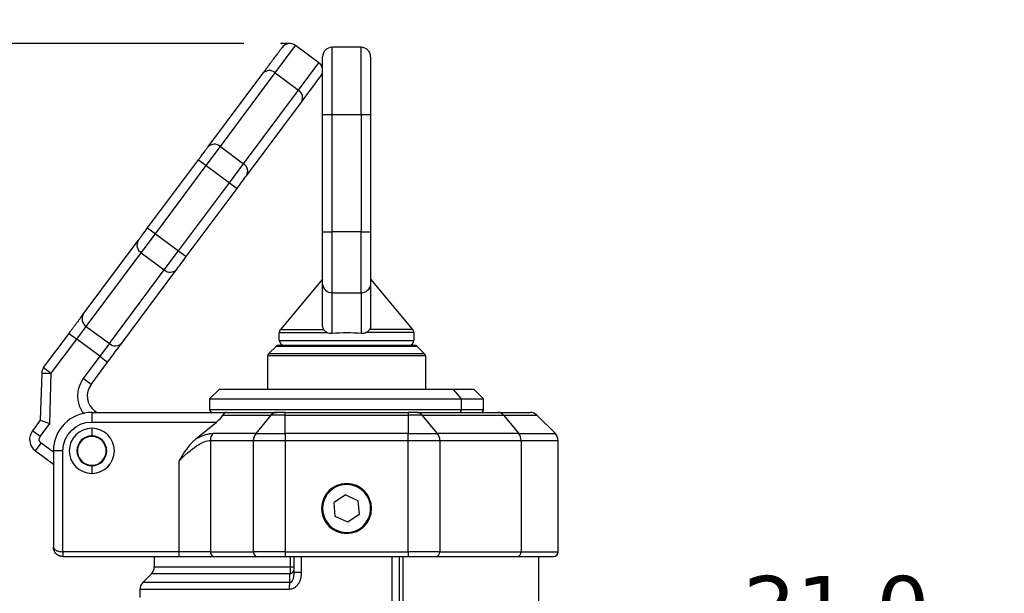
# Model space of a CAD drawing. Header units: millimetres. Extents: x 25 to 1092, y 25 to 838.
# Tile 7 of 81: x 364 to 500, y 197 to 277. Entities that reach past the tile are written whole.
import ezdxf

# ---------------------------------------------------------------- set-up
doc = ezdxf.new("R2010")
doc.units = ezdxf.units.MM
doc.header["$LTSCALE"] = 4
doc.linetypes.add('SLD-Solid', pattern=[0])
doc.layers.add('DIMENSIONS', color=140, linetype='SLD-Solid', lineweight=25)
doc.styles.add('SLDTEXTSTYLE0', font='VERDANA.TTF')
doc.dimstyles.new('SLDDIMSTYLE6', dxfattribs={"dimtxt": 8.632031, "dimasz": 13.208, "dimexe": 0, "dimexo": 0.0625, "dimgap": 2.158008, "dimtad": 0, "dimtih": 1, "dimtoh": 1, "dimlfac": 0.75, "dimrnd": 1e-09, "dimzin": 4, "dimdsep": 46, "dimtxsty": 'SLDTEXTSTYLE0', "dimsah": 1, "dimcen": 0.09, "dimadec": 0, "dimazin": 1, "dimtfac": 1, "dimtmove": 0, "dimatfit": 0, "dimfxl": 0, "dimfrac": 2, "dimtolj": 1, "dimtzin": 12, "dimarcsym": 0})
doc.dimstyles.new('SLDDIMSTYLE9', dxfattribs={"dimtxt": 8.632031, "dimasz": 13.208, "dimexe": 0, "dimexo": 0.0625, "dimgap": 2.158008, "dimtad": 0, "dimtih": 1, "dimtoh": 1, "dimlfac": 0.75, "dimrnd": 1e-09, "dimzin": 12, "dimdsep": 46, "dimtxsty": 'SLDTEXTSTYLE0', "dimsah": 1, "dimcen": 0.09, "dimadec": 0, "dimazin": 3, "dimtfac": 1, "dimtofl": 0, "dimtmove": 0, "dimatfit": 3, "dimfxl": 0, "dimfrac": 2, "dimtolj": 1, "dimtzin": 12, "dimarcsym": 0})

# ---------------------------------------------------------------- blocks, each defined once
blk = doc.blocks.new('_D_20')
at = {"layer": 'DIMENSIONS'}
for p, q in [((512.97, 333.94), (512.97, 359.34)), ((452.95, 333.94), (525.67, 333.94)), ((500.14, 316.76), (497.24, 316.76)), ((497.24, 316.76), (497.24, 303.04)), ((525.79, 316.76), (528.69, 316.76)), ((528.69, 316.76), (528.69, 303.04)), ((497.24, 303.04), (500.14, 303.04)), ((528.69, 303.04), (525.79, 303.04)), ((454.74, 296.6), (525.67, 296.6)), ((512.97, 296.6), (512.97, 271.2))]:
    blk.add_line(p, q, dxfattribs=at)
for points in [[(512.97, 333.94), (515, 347.14), (510.94, 347.14)], [(512.97, 296.6), (510.94, 283.39), (515, 283.39)]]:
    blk.add_solid(points, dxfattribs=at)
at = {"layer": 'DIMENSIONS', "char_height": 8.467, "attachment_point": 1, "style": 'SLDTEXTSTYLE0'}
for s, insert in [('28.0', (500.14, 329.45)), ('1.10', (500.14, 313.79))]:
    blk.add_mtext(s, dxfattribs=dict(at, insert=insert))
blk = doc.blocks.new('_D_21')
at = {"layer": 'DIMENSIONS'}
for p, q in [((550.33, 336.6), (550.33, 362)), ((454.74, 336.6), (563.03, 336.6)), ((537.51, 316.76), (534.61, 316.76)), ((534.61, 316.76), (534.61, 303.04)), ((563.16, 316.76), (566.06, 316.76)), ((566.06, 316.76), (566.06, 303.04)), ((534.61, 303.04), (537.51, 303.04)), ((566.06, 303.04), (563.16, 303.04)), ((454.74, 293.94), (563.03, 293.94)), ((550.33, 293.94), (550.33, 268.54))]:
    blk.add_line(p, q, dxfattribs=at)
for points in [[(550.33, 336.6), (552.36, 349.81), (548.3, 349.81)], [(550.33, 293.94), (548.3, 280.73), (552.36, 280.73)]]:
    blk.add_solid(points, dxfattribs=at)
at = {"layer": 'DIMENSIONS', "char_height": 8.467, "attachment_point": 1, "style": 'SLDTEXTSTYLE0'}
for s, insert in [('32.0', (537.51, 329.45)), ('1.26', (537.51, 313.79))]:
    blk.add_mtext(s, dxfattribs=dict(at, insert=insert))
blk = doc.blocks.new('_D_27')
at = {"layer": 'DIMENSIONS'}
for p, q in [((394.97, 273.31), (59.01, 273.31)), ((71.71, 273.31), (71.71, 216.52)), ((58.88, 200.87), (55.99, 200.87)), ((55.99, 200.87), (55.99, 187.15)), ((84.53, 200.87), (87.43, 200.87)), ((87.43, 200.87), (87.43, 187.15)), ((55.99, 187.15), (58.88, 187.15)), ((87.43, 187.15), (84.53, 187.15)), ((71.71, 126.12), (71.71, 185.22)), ((147.46, 126.12), (59.01, 126.12))]:
    blk.add_line(p, q, dxfattribs=at)
for points in [[(71.71, 273.31), (69.68, 260.1), (73.74, 260.1)], [(71.71, 126.12), (73.74, 139.33), (69.68, 139.33)]]:
    blk.add_solid(points, dxfattribs=at)
at = {"layer": 'DIMENSIONS', "char_height": 8.467, "attachment_point": 1, "style": 'SLDTEXTSTYLE0'}
for s, insert in [('110.4', (55.29, 213.56)), ('4.35', (58.88, 197.91))]:
    blk.add_mtext(s, dxfattribs=dict(at, insert=insert))
blk = doc.blocks.new('_D_29')
at = {"layer": 'DIMENSIONS'}
for p, q in [((448.61, 186.75), (444.06, 186.75)), ((444.06, 186.75), (444.06, 154.12)), ((464.17, 186.75), (461.27, 186.75)), ((461.27, 186.75), (461.27, 173.03)), ((489.82, 186.75), (492.72, 186.75)), ((492.72, 186.75), (492.72, 173.03)), ((461.27, 173.03), (464.17, 173.03)), ((492.72, 173.03), (489.82, 173.03)), ((428.13, 154.12), (431.36, 154.12)), ((444.06, 126.12), (444.06, 100.72))]:
    blk.add_line(p, q, dxfattribs=at)
for points in [[(444.06, 154.12), (446.09, 167.33), (442.03, 167.33)], [(444.06, 126.12), (442.03, 112.91), (446.09, 112.91)]]:
    blk.add_solid(points, dxfattribs=at)
at = {"layer": 'DIMENSIONS', "char_height": 8.467, "attachment_point": 1, "style": 'SLDTEXTSTYLE0'}
for s, insert in [('21.0', (464.17, 199.44)), ('0.83', (464.17, 183.78))]:
    blk.add_mtext(s, dxfattribs=dict(at, insert=insert))

msp = doc.modelspace()

# ---------------------------------------------------------------- linework, layer by layer
for p, q in [((399.315, 269.252), (402.139, 273.043)), ((405.347, 270.654), (402.139, 273.043)), ((407.207, 263.455), (407.207, 272.788)), ((411.207, 272.788), (407.207, 272.788)), ((411.207, 263.455), (411.207, 272.788)), ((402.523, 266.863), (405.347, 270.654)), ((389.977, 258.946), (397.59, 269.169)), ((391.701, 259.029), (399.315, 269.252)), ((399.315, 269.252), (402.523, 266.863)), ((394.909, 256.64), (402.523, 266.863)), ((395.323, 254.964), (402.937, 265.187)), ((405.874, 263.455), (407.207, 263.455)), ((405.874, 247.193), (405.874, 263.455)), ((407.207, 247.193), (407.207, 263.455)), ((407.207, 263.455), (411.207, 263.455)), ((411.207, 263.455), (412.541, 263.455)), ((411.207, 263.455), (411.207, 247.193)), ((412.541, 247.193), (412.541, 263.455)), ((389.736, 256.39), (391.701, 259.029)), ((391.701, 259.029), (394.909, 256.64)), ((381.616, 247.72), (388.666, 257.186)), ((388.666, 257.186), (389.736, 256.39)), ((382.685, 246.923), (389.736, 256.39)), ((389.736, 256.39), (392.944, 254.001)), ((392.944, 254.001), (394.909, 256.64)), ((385.893, 244.534), (392.944, 254.001)), ((392.944, 254.001), (394.013, 253.204)), ((386.963, 243.738), (394.013, 253.204)), ((381.616, 247.72), (382.685, 246.923)), ((405.874, 247.193), (407.207, 247.193)), ((407.207, 238.735), (407.207, 247.193)), ((411.207, 247.193), (407.207, 247.193)), ((411.207, 238.735), (411.207, 247.193)), ((411.207, 247.193), (412.541, 247.193)), ((372.692, 235.737), (380.305, 245.96)), ((380.719, 244.284), (382.685, 246.923)), ((382.685, 246.923), (385.893, 244.534)), ((383.927, 241.895), (385.893, 244.534)), ((385.893, 244.534), (386.963, 243.738)), ((373.106, 234.061), (380.719, 244.284)), ((380.719, 244.284), (383.927, 241.895)), ((376.314, 231.672), (383.927, 241.895)), ((378.038, 231.755), (385.652, 241.978)), ((405.874, 240.605), (400.03, 233.641)), ((418.385, 233.641), (412.541, 240.605)), ((405.874, 234.084), (405.874, 239.943)), ((412.541, 234.084), (412.541, 239.943)), ((407.207, 238.735), (411.207, 238.735)), ((407.207, 233.064), (407.207, 238.735)), ((411.207, 238.735), (411.207, 233.064)), ((371.792, 232.297), (373.103, 234.057)), ((373.103, 234.057), (373.106, 234.061)), ((373.103, 234.057), (376.311, 231.668)), ((373.106, 234.061), (376.314, 231.672)), ((400.03, 233.641), (406.013, 233.641)), ((418.385, 233.641), (412.401, 233.641)), ((367.187, 228.346), (370.723, 233.094)), ((368.256, 227.549), (371.792, 232.297)), ((370.723, 233.094), (371.792, 232.297)), ((375, 229.908), (371.792, 232.297)), ((399.874, 232.122), (399.874, 233.212)), ((399.874, 233.212), (406.481, 233.212)), ((399.874, 232.122), (418.541, 232.122)), ((418.541, 233.212), (411.933, 233.212)), ((418.541, 233.212), (418.541, 232.122)), ((376.311, 231.668), (375, 229.908)), ((376.311, 231.668), (376.314, 231.672)), ((398.391, 230.239), (399.49, 231.338)), ((399.49, 231.338), (418.924, 231.338)), ((418.924, 231.338), (420.023, 230.239)), ((375, 229.908), (372.694, 226.811)), ((375, 229.908), (376.07, 229.112)), ((398.274, 225.322), (398.274, 229.956)), ((420.141, 229.956), (398.274, 229.956)), ((420.023, 230.239), (398.391, 230.239)), ((420.141, 229.956), (420.141, 225.322)), ((367.187, 228.346), (368.256, 227.549)), ((373.763, 226.015), (376.07, 229.112)), ((366.923, 227.588), (366.731, 221.038)), ((366.923, 227.588), (368.256, 227.549)), ((368.052, 220.578), (368.256, 227.549)), ((373.763, 226.015), (372.694, 226.811)), ((391.541, 225.322), (390.207, 223.988)), ((424.032, 225.322), (391.541, 225.322)), ((425.151, 223.988), (424.032, 225.322)), ((426.874, 225.322), (424.032, 225.322)), ((428.207, 223.988), (426.874, 225.322)), ((390.207, 223.988), (390.207, 222.522)), ((390.207, 223.988), (425.151, 223.988)), ((425.151, 222.522), (425.151, 223.988)), ((425.151, 223.988), (428.207, 223.988)), ((428.207, 222.522), (428.207, 223.988)), ((373.874, 222.122), (373.874, 220.788)), ((373.874, 222.122), (392.525, 222.122)), ((374.189, 222.122), (374.309, 222.283)), ((374.526, 222.122), (374.309, 222.283)), ((390.207, 222.522), (425.151, 222.522)), ((392.028, 221.731), (398.712, 221.731)), ((392.525, 222.122), (399.489, 222.122)), ((398.712, 221.731), (396.607, 219.179)), ((400.683, 221.731), (398.712, 221.731)), ((400.683, 221.731), (400.683, 222.122)), ((400.683, 222.122), (417.732, 222.122)), ((400.683, 219.179), (400.683, 221.731)), ((400.683, 221.731), (417.732, 221.731)), ((417.732, 222.122), (417.732, 221.731)), ((417.732, 221.731), (417.732, 219.179)), ((419.703, 221.731), (417.732, 221.731)), ((418.925, 222.122), (430.192, 222.122)), ((421.808, 219.179), (419.703, 221.731)), ((419.703, 221.731), (430.969, 221.731)), ((425.151, 222.522), (428.207, 222.522)), ((430.969, 221.731), (433.074, 219.179)), ((430.969, 221.731), (435.598, 221.731)), ((438.15, 219.179), (435.598, 221.731)), ((366.731, 221.038), (365.651, 219.587)), ((366.721, 218.791), (368.052, 220.578)), ((366.731, 221.038), (368.052, 220.578)), ((373.874, 220.788), (391.153, 220.788)), ((373.874, 219.922), (373.874, 218.855)), ((388.307, 218.442), (391.153, 220.788)), ((366.721, 218.791), (365.651, 219.587)), ((396.607, 219.179), (390.638, 219.179)), ((396.607, 219.179), (400.683, 219.179)), ((400.683, 219.179), (400.683, 218.236)), ((417.732, 219.179), (400.683, 219.179)), ((417.732, 218.236), (417.732, 219.179)), ((417.732, 219.179), (421.808, 219.179)), ((433.074, 219.179), (421.808, 219.179)), ((433.074, 219.179), (438.15, 219.179)), ((366.061, 216.789), (366.857, 217.858)), ((368.541, 216.604), (366.857, 217.858)), ((390.316, 218.236), (396.285, 218.236)), ((390.316, 218.236), (390.316, 202.788)), ((396.285, 218.236), (400.683, 218.236)), ((396.285, 202.788), (396.285, 218.236)), ((400.683, 218.236), (417.732, 218.236)), ((400.683, 218.236), (400.683, 202.788)), ((417.732, 202.788), (417.732, 218.236)), ((417.732, 218.236), (422.13, 218.236)), ((422.13, 218.236), (422.13, 202.788)), ((422.13, 218.236), (433.396, 218.236)), ((433.396, 218.236), (433.396, 202.788)), ((433.396, 218.236), (438.541, 218.236)), ((438.541, 202.788), (438.541, 218.236)), ((366.061, 216.789), (368.541, 214.942)), ((368.541, 216.788), (368.541, 203.455)), ((369.874, 216.788), (368.541, 216.788)), ((369.874, 202.788), (369.874, 216.788)), ((373.874, 214.722), (373.874, 213.655)), ((385.918, 215.341), (385.918, 202.788)), ((409.207, 212.122), (409.207, 212.255)), ((409.039, 210.705), (407.463, 209.601)), ((409.039, 210.705), (410.783, 209.893)), ((407.631, 207.684), (407.463, 209.601)), ((410.783, 209.893), (410.952, 207.976)), ((409.376, 206.871), (407.631, 207.684)), ((410.952, 207.976), (409.376, 206.871)), ((409.207, 205.322), (409.207, 205.455)), ((385.918, 202.788), (369.874, 202.788)), ((369.874, 202.788), (369.874, 202.122)), ((369.874, 202.122), (385.918, 202.122)), ((382.541, 202.122), (382.541, 200.674)), ((390.316, 202.788), (385.918, 202.788)), ((385.918, 202.788), (385.918, 202.122)), ((390.316, 202.788), (396.285, 202.788)), ((390.866, 202.122), (396.835, 202.122)), ((400.683, 202.788), (396.285, 202.788)), ((400.683, 202.788), (400.683, 202.122)), ((400.683, 202.788), (417.732, 202.788)), ((400.683, 202.122), (417.732, 202.122)), ((401.402, 200.674), (401.402, 202.122)), ((401.874, 202.122), (401.874, 199.89)), ((402.915, 202.122), (402.915, 199.89)), ((415.5, 162.122), (415.5, 202.122)), ((416.541, 162.122), (416.541, 202.122)), ((417.012, 202.122), (417.012, 161.455)), ((422.13, 202.788), (417.732, 202.788)), ((417.732, 202.788), (417.732, 202.122)), ((421.58, 202.122), (432.846, 202.122)), ((422.13, 202.788), (433.396, 202.788)), ((433.396, 202.788), (438.541, 202.788)), ((435.874, 168.122), (435.874, 202.122)), ((380.931, 198.512), (382.15, 199.731)), ((401.344, 199.731), (382.15, 199.731)), ((382.541, 200.674), (401.402, 200.674)), ((401.338, 198.512), (401.344, 199.731)), ((401.402, 200.674), (401.874, 200.674)), ((402.915, 199.89), (401.874, 199.89)), ((401.338, 198.512), (380.931, 198.512)), ((380.541, 197.569), (380.541, 196.44)), ((401.23, 197.569), (380.541, 197.569))]:
    msp.add_line(p, q)
for centre, radius, start, end in [((401.342, 271.974), 1.333, 53.32234, 143.32234), ((407.207, 271.455), 1.333, 90, 180), ((411.207, 271.455), 1.333, 0, 90), ((404.55, 269.585), 1.333, 323.32234, 53.32234), ((398.495, 268.332), 1.233, 48.30928, 137.22537), ((401.876, 265.814), 1.233, 329.41931, 58.3354), ((390.881, 258.109), 1.233, 48.30928, 137.22537), ((394.262, 255.591), 1.233, 329.41931, 58.3354), ((381.366, 245.333), 1.233, 149.41931, 238.3354), ((384.747, 242.815), 1.233, 228.30928, 317.22537), ((407.148, 240.009), 1.275, 182.95214, 272.67534), ((411.267, 240.009), 1.275, 267.32466, 357.04786), ((373.75, 235.106), 1.233, 149.41203, 238.33051), ((373.753, 235.11), 1.233, 149.41931, 238.3354), ((400.541, 233.212), 0.667, 140, 180), ((417.874, 233.212), 0.667, 0, 40), ((400.541, 232.122), 0.667, 180, 270), ((417.874, 232.122), 0.667, 270, 0), ((377.131, 232.588), 1.233, 228.31417, 317.23265), ((377.134, 232.592), 1.233, 228.30928, 317.22537), ((399.773, 231.055), 0.4, 90, 135), ((418.642, 231.055), 0.4, 45, 90), ((398.674, 229.956), 0.4, 135, 180), ((419.741, 229.956), 0.4, 0, 45), ((368.256, 227.549), 1.333, 143.32234, 178.32234), ((375.902, 224.422), 2.667, 143.32234, 233.32234), ((373.874, 216.788), 5.333, 90, 180), ((390.607, 222.522), 0.4, 180, 270), ((399.511, 221.108), 1.014, 91.26355, 142.07802), ((418.903, 221.108), 1.014, 37.92198, 88.73645), ((424.78, 222.492), 0.372, 275.43706, 4.56041), ((427.807, 222.522), 0.4, 270, 0), ((430.17, 221.108), 1.014, 37.92198, 88.73645), ((434.655, 220.788), 1.333, 45, 90), ((373.874, 216.788), 3.133, 90, 270), ((373.874, 216.788), 3.133, 270, 90), ((367.255, 218.393), 2, 143.32234, 233.32234), ((373.874, 216.788), 2.067, 90, 180), ((373.874, 216.788), 2, 339.0388, 159.0388), ((373.874, 216.788), 2.067, 0, 90), ((391.803, 218.254), 1.487, 141.57262, 180.71028), ((397.772, 218.254), 1.487, 141.57262, 180.71028), ((420.642, 218.254), 1.487, 359.28972, 38.42738), ((431.909, 218.254), 1.487, 359.28972, 38.42738), ((437.207, 218.236), 1.333, 0, 45), ((373.874, 216.788), 2, 159.0388, 339.0388), ((373.874, 216.788), 2.067, 180, 270), ((373.874, 216.788), 2.067, 270, 0), ((409.207, 208.788), 3.467, 90, 270), ((409.207, 208.788), 3.333, 335.02257, 155.02257), ((409.207, 208.788), 3.467, 270, 90), ((409.207, 208.788), 3.333, 155.02257, 335.02257), ((390.931, 202.735), 0.617, 175.03898, 263.98031), ((396.899, 202.735), 0.617, 175.03898, 263.98031), ((421.515, 202.735), 0.617, 276.01969, 4.96102), ((432.782, 202.735), 0.617, 276.01969, 4.96102), ((437.874, 202.788), 0.667, 270, 0), ((381.207, 200.674), 1.333, 315, 0), ((401.328, 200.283), 0.552, 271.71505, 351.62256), ((381.874, 197.569), 1.333, 135, 180), ((404.913, 197.622), 3.683, 166.02229, 180.82687)]:
    msp.add_arc(centre, radius, start, end)
for centre, major_axis, ratio, start_param, end_param in [((409.207, 228.813), (9.333, 0), 0.4663077, 1.3548358, 1.7867568), ((390.238, 220.788), (1.832, 1.254), 0.2475294, 5.0593343, 5.8447325), ((392.525, 220.788), (0, 1.333), 0.5266817, 0, 0.7853982)]:
    msp.add_ellipse(centre, major_axis=major_axis, ratio=ratio, start_param=start_param, end_param=end_param)
for points, knots in [([(397.59, 269.169), (397.649, 269.248), (397.767, 269.406), (397.937, 269.634), (398.102, 269.855), (398.261, 270.069), (398.414, 270.275), (398.562, 270.473), (398.828, 270.831), (399.182, 271.305), (399.571, 271.828), (399.88, 272.243), (400.068, 272.495), (400.174, 272.638), (400.231, 272.714), (400.266, 272.762), (400.271, 272.768), (400.273, 272.77)], [0, 0, 0, 0, 0.0343141, 0.0685931, 0.1028519, 0.1371051, 0.1713675, 0.2056539, 0.239979, 0.3641255, 0.4883175, 0.6154333, 0.7425957, 0.8069779, 0.8712743, 0.9355825, 1, 1, 1, 1]), ([(405.874, 263.455), (405.874, 263.553), (405.874, 263.748), (405.874, 264.04), (405.874, 264.331), (405.874, 264.622), (405.874, 265.069), (405.874, 265.669), (405.874, 266.414), (405.874, 267.141), (405.874, 268.082), (405.874, 269.152), (405.874, 270.021), (405.874, 270.57), (405.874, 270.901), (405.874, 271.156), (405.874, 271.312), (405.874, 271.4), (405.874, 271.446), (405.874, 271.452), (405.874, 271.455)], [0, 0, 0, 0, 0.0233353, 0.0466281, 0.0699098, 0.0932116, 0.1165649, 0.1783006, 0.2400921, 0.3044019, 0.3687678, 0.5000056, 0.6312435, 0.6955534, 0.7599192, 0.821655, 0.8834464, 0.9223093, 0.9611121, 1, 1, 1, 1]), ([(412.541, 263.455), (412.541, 265.577), (412.541, 267.612), (412.541, 270.612), (412.541, 271.455), (412.541, 271.455)], [0, 0, 0, 0, 0.5, 0.5, 1, 1, 1, 1]), ([(388.666, 257.186), (388.698, 257.229), (388.761, 257.313), (388.855, 257.44), (388.949, 257.566), (389.075, 257.734), (389.23, 257.943), (389.408, 258.182), (389.575, 258.407), (389.727, 258.611), (389.864, 258.794), (389.939, 258.895), (389.977, 258.946)], [0, 0, 0, 0, 0.061656, 0.1231264, 0.1846299, 0.2463852, 0.3730858, 0.5000535, 0.6267542, 0.7537219, 0.8767948, 1, 1, 1, 1]), ([(380.305, 245.96), (380.324, 245.985), (380.361, 246.034), (380.421, 246.116), (380.486, 246.203), (380.579, 246.328), (380.707, 246.499), (380.874, 246.724), (381.052, 246.963), (381.237, 247.212), (381.426, 247.465), (381.553, 247.635), (381.616, 247.72)], [0, 0, 0, 0, 0.061656, 0.1231264, 0.1846299, 0.2463852, 0.3730858, 0.5000535, 0.6267542, 0.7537219, 0.8767948, 1, 1, 1, 1]), ([(405.874, 239.943), (405.874, 239.989), (405.874, 240.081), (405.874, 240.232), (405.874, 240.394), (405.874, 240.566), (405.874, 240.749), (405.874, 240.943), (405.874, 241.325), (405.874, 241.948), (405.874, 242.88), (405.874, 243.901), (405.874, 244.803), (405.874, 245.538), (405.874, 246.085), (405.874, 246.637), (405.874, 247.008), (405.874, 247.193)], [0, 0, 0, 0, 0.0351256, 0.0701162, 0.1050267, 0.1399126, 0.1748296, 0.2098331, 0.2449782, 0.3724586, 0.5000161, 0.6274965, 0.755054, 0.8164244, 0.8775071, 0.9385998, 1, 1, 1, 1]), ([(412.541, 239.943), (412.541, 240.586), (412.541, 241.611), (412.541, 244.179), (412.541, 245.671), (412.541, 247.193)], [0, 0, 0, 0, 0.5, 0.5, 1, 1, 1, 1]), ([(370.723, 233.094), (370.77, 233.157), (370.865, 233.285), (371.007, 233.475), (371.147, 233.664), (371.335, 233.916), (371.568, 234.229), (371.836, 234.588), (372.087, 234.925), (372.315, 235.231), (372.519, 235.506), (372.632, 235.658), (372.689, 235.734)], [0, 0, 0, 0, 0.06167221, 0.12314747, 0.18464485, 0.24638315, 0.37312957, 0.50005391, 0.62680034, 0.75372469, 0.87681825, 1, 1, 1, 1]), ([(406.481, 233.212), (406.379, 233.271), (406.289, 233.34), (406.13, 233.489), (406.064, 233.568), (406.013, 233.641)], [0, 0, 0, 0, 0.5, 0.5, 1, 1, 1, 1]), ([(411.933, 233.212), (412.035, 233.271), (412.126, 233.34), (412.285, 233.489), (412.351, 233.568), (412.401, 233.641)], [0, 0, 0, 0, 0.5, 0.5, 1, 1, 1, 1]), ([(399.773, 231.455), (399.774, 231.455), (399.777, 231.455), (399.796, 231.455), (399.828, 231.455), (399.872, 231.455), (399.959, 231.455), (400.126, 231.455), (400.426, 231.455), (400.816, 231.455), (401.464, 231.455), (402.489, 231.455), (403.997, 231.455), (405.688, 231.455), (407.447, 231.455), (409.207, 231.455), (410.968, 231.455), (412.726, 231.455), (414.417, 231.455), (415.926, 231.455), (416.95, 231.455), (417.599, 231.455), (417.989, 231.455), (418.289, 231.455), (418.473, 231.455), (418.577, 231.455), (418.632, 231.455), (418.638, 231.455), (418.642, 231.455)], [0, 0, 0, 0, 0.0116737, 0.0233258, 0.0349721, 0.046628, 0.0583094, 0.0891936, 0.1201015, 0.1522734, 0.1844691, 0.2501183, 0.3157676, 0.3800526, 0.4417717, 0.5000028, 0.5582339, 0.6199531, 0.6842381, 0.7498874, 0.8155366, 0.8477085, 0.8799042, 0.9107884, 0.9416963, 0.9611377, 0.980548, 1, 1, 1, 1]), ([(400.541, 231.455), (400.541, 231.455), (401.454, 231.455), (404.704, 231.455), (406.909, 231.455), (411.506, 231.455), (413.71, 231.455), (416.961, 231.455), (417.874, 231.455), (417.874, 231.455)], [0, 0, 0, 0, 0.25, 0.25, 0.5, 0.5, 0.75, 0.75, 1, 1, 1, 1]), ([(372.694, 226.811), (372.436, 226.375), (372.039, 225.703), (371.882, 224.658), (371.914, 223.838), (372.124, 223.049), (372.408, 222.371), (372.729, 222.055), (372.854, 221.931)], [0, 0, 0, 0, 0.2835501, 0.4377593, 0.5921036, 0.7463128, 0.9006572, 1, 1, 1, 1]), ([(430.192, 222.122), (430.29, 222.122), (430.486, 222.122), (430.769, 222.122), (431.043, 222.122), (431.308, 222.122), (431.563, 222.122), (431.809, 222.122), (432.252, 222.122), (432.84, 222.122), (433.488, 222.122), (434.003, 222.122), (434.314, 222.122), (434.49, 222.122), (434.585, 222.122), (434.644, 222.122), (434.651, 222.122), (434.655, 222.122)], [0, 0, 0, 0, 0.0343296, 0.0686245, 0.1028993, 0.1371687, 0.1714472, 0.2057494, 0.24009, 0.3642468, 0.4884491, 0.6155412, 0.74268, 0.8070405, 0.8713164, 0.9356041, 1, 1, 1, 1]), ([(388.307, 218.442), (388.291, 218.429), (388.259, 218.403), (388.197, 218.349), (388.089, 218.254), (387.88, 218.058), (387.484, 217.645), (386.993, 217.027), (386.438, 216.214), (386.102, 215.65), (385.918, 215.341)], [0, 0, 0, 0, 0.015867, 0.0314268, 0.0627687, 0.1252643, 0.2498618, 0.4993547, 0.7255849, 1, 1, 1, 1]), ([(385.918, 215.341), (386.781, 216.23), (387.641, 216.966), (389.166, 217.97), (389.829, 218.236), (390.316, 218.236)], [0, 0, 0, 0, 0.5, 0.5, 1, 1, 1, 1]), ([(368.541, 203.455), (368.542, 203.434), (368.544, 203.394), (368.56, 203.338), (368.582, 203.288), (368.607, 203.246), (368.657, 203.177), (368.753, 203.086), (368.926, 202.98), (369.133, 202.896), (369.37, 202.834), (369.619, 202.796), (369.79, 202.791), (369.874, 202.788)], [0, 0, 0, 0, 0.0640233, 0.121264, 0.171722, 0.2153975, 0.2522916, 0.3932982, 0.5179771, 0.6466321, 0.7692914, 0.8867712, 1, 1, 1, 1]), ([(369.874, 202.122), (369.832, 202.123), (369.749, 202.125), (369.623, 202.143), (369.498, 202.173), (369.375, 202.216), (369.255, 202.271), (369.14, 202.339), (369.03, 202.419), (368.898, 202.539), (368.753, 202.716), (368.637, 202.939), (368.557, 203.19), (368.547, 203.357), (368.541, 203.455)], [0, 0, 0, 0, 0.0561967, 0.1133341, 0.1715385, 0.2309294, 0.291619, 0.3537129, 0.4173094, 0.4825, 0.6071044, 0.7480814, 0.8528983, 1, 1, 1, 1]), ([(402.915, 199.89), (402.914, 199.822), (402.911, 199.686), (402.893, 199.484), (402.865, 199.287), (402.809, 199.024), (402.708, 198.705), (402.525, 198.342), (402.285, 198.024), (402.028, 197.812), (401.8, 197.688), (401.616, 197.621), (401.425, 197.577), (401.295, 197.572), (401.23, 197.569)], [0, 0, 0, 0, 0.0639141, 0.1265749, 0.1882132, 0.2490711, 0.3773502, 0.4988736, 0.6276226, 0.7492138, 0.8116808, 0.8743339, 0.9372214, 1, 1, 1, 1]), ([(401.874, 199.89), (401.874, 199.717), (401.865, 199.549), (401.826, 199.223), (401.796, 199.066), (401.708, 198.791), (401.65, 198.671), (401.508, 198.517), (401.424, 198.487), (401.338, 198.512)], [0, 0, 0, 0, 0.25, 0.25, 0.5, 0.5, 0.75, 0.75, 1, 1, 1, 1])]:
    msp.add_open_spline(points, degree=3, knots=knots)
for points in [[(402.937, 265.187), (404.684, 267.532), (405.62, 268.788), (405.62, 268.788)], [(394.013, 253.204), (394.536, 253.907), (395.026, 254.564), (395.323, 254.964)], [(385.652, 241.978), (385.949, 242.377), (386.439, 243.035), (386.963, 243.738)], [(405.874, 234.084), (405.874, 233.921), (405.922, 233.772), (406.013, 233.641)], [(412.541, 234.084), (412.541, 233.921), (412.492, 233.772), (412.401, 233.641)], [(407.207, 233.064), (406.954, 233.038), (406.7, 233.087), (406.481, 233.212)], [(411.933, 233.212), (411.714, 233.087), (411.461, 233.038), (411.207, 233.064)], [(376.07, 229.112), (376.855, 230.166), (377.59, 231.153), (378.036, 231.751)], [(400.683, 222.122), (400.206, 222.122), (399.759, 222.122), (399.489, 222.122)], [(418.925, 222.122), (418.656, 222.122), (418.209, 222.122), (417.732, 222.122)], [(369.874, 216.788), (369.874, 218.996), (371.666, 220.788), (373.874, 220.788)], [(366.857, 217.858), (366.562, 218.078), (366.501, 218.496), (366.721, 218.791)], [(390.638, 219.179), (390.042, 219.179), (389.235, 218.924), (388.307, 218.442)], [(385.918, 202.122), (387.896, 202.122), (389.747, 202.122), (390.866, 202.122)], [(396.835, 202.122), (397.705, 202.122), (399.145, 202.122), (400.683, 202.122)], [(417.732, 202.122), (419.27, 202.122), (420.71, 202.122), (421.58, 202.122)], [(432.846, 202.122), (436.121, 202.122), (437.874, 202.122), (437.874, 202.122)], [(401.402, 200.674), (401.402, 200.317), (401.38, 199.976), (401.344, 199.731)]]:
    msp.add_open_spline(points, degree=3)
at = {"layer": 'DIMENSIONS'}
msp.add_line((401.342, 273.307), (400.052, 273.307), dxfattribs=at)

# ---------------------------------------------------------------- dimensions: what is measured, and where the dimension line sits
for base, p1, p2, dimstyle, picture, middle in [((550.331, 293.935), (449.661, 336.602), (449.661, 293.935), 'SLDDIMSTYLE6', '_D_21', (550.331, 316.76)), ((512.969, 296.602), (447.874, 333.935), (449.661, 296.602), 'SLDDIMSTYLE6', '_D_20', (512.969, 316.76)), ((71.709, 273.307), (152.541, 126.122), (400.052, 273.307), 'SLDDIMSTYLE9', '_D_27', (71.709, 200.871)), ((444.06, 126.122), (449.207, 154.122), (454.541, 126.122), 'SLDDIMSTYLE6', '_D_29', (444.06, 186.75))]:
    dim = msp.add_linear_dim(base=base, p1=p1, p2=p2, angle=90, dimstyle=dimstyle, dxfattribs=at)
    dim.commit()
    dim.dimension.update_dxf_attribs({"geometry": picture, "text_midpoint": middle, "dimtype": 160})

doc.saveas('drawing.dxf')
